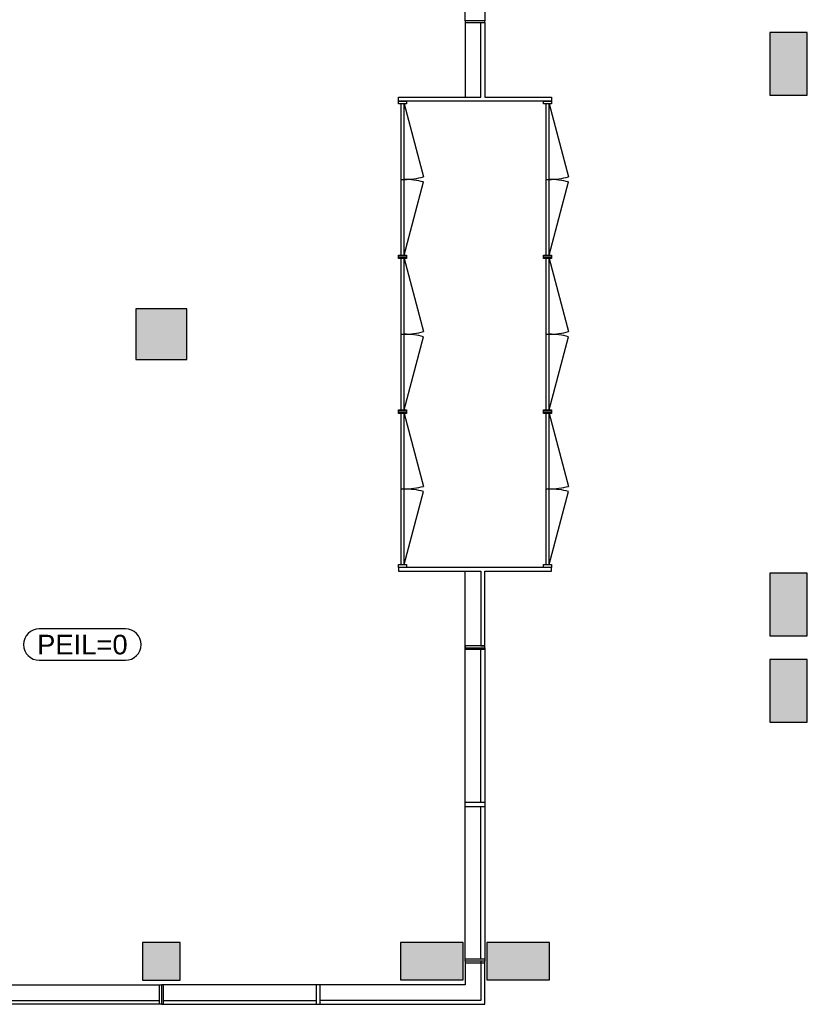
# Model space of a CAD drawing. Header units: millimetres. Extents: x 7256 to 213640, y 21030 to 164335.
# Tile 56 of 70: x 203583 to 213630, y 103903 to 116466. Entities that reach past the tile are written whole.
import ezdxf
from ezdxf.enums import TextEntityAlignment as Align

# ---------------------------------------------------------------- set-up
doc = ezdxf.new("R2010")
doc.units = ezdxf.units.MM
doc.header["$LTSCALE"] = 100
for name, color, linetype in [('AA28----_KONSTRUKTIE', 252, 'Continuous'), ('AL28----_KONSTRUKTIE_BETON', 3, 'Continuous'), ('AL31----_BUITENKOZIJNEN', 1, 'Continuous'), ('AM23----_VLOERPEIL_ORG', 242, 'Continuous')]:
    doc.layers.add(name, color=color, linetype=linetype)
doc.styles.get("Standard").update_dxf_attribs({"font": 'arial.ttf'})

# ---------------------------------------------------------------- blocks, each defined once
blk = doc.blocks.new('*U186')
at = {"layer": 'AL31----_BUITENKOZIJNEN'}
for points in [[(-2000, 50), (-1965.000000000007, 49.9999999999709), (-1965.000000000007, -50), (-2000, -50)], [(-1964.906665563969, 20.64342497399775), (-1965.000000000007, -20.61841608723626), (-34.99999999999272, -20.61841608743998), (-34.99999999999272, 20.61841608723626)], [(-34.99999999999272, 50), (0, 49.9999999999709), (0, -50), (-34.99999999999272, -50)]]:
    blk.add_lwpolyline(points, close=True, dxfattribs=at)
for points in [[(-999.9533327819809, 20.630920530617), (-999.9533327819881, -20.61841608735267)], [(-1964.906665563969, -20.64342497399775), (-1032.833320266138, -270.391725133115)], [(-35.00000016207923, -20.64342876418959), (-967.073346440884, -270.3917252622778)]]:
    blk.add_lwpolyline(points, dxfattribs=at)
for centre, start, end in [((-1964.906665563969, -20.64342497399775), 345.0000000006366, 0.0007424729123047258), ((-35.00000016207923, -20.64342876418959), 179.9992573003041, 194.9999997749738)]:
    blk.add_arc(centre, 964.9533327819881, start, end, dxfattribs=at)
blk = doc.blocks.new('$23_peil')
at = {"layer": 'AM23----_VLOERPEIL_ORG'}
blk.add_lwpolyline([(-550, -200), (550, -200, 0.414213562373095), (750, 0), (750, 0, 0.414213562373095), (550, 200), (-550, 200, 0.414213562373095), (-750, 0), (-750, 0, 0.414213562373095)], format="xyb", close=True, dxfattribs=at)
at = {"layer": 'AM23----_VLOERPEIL_ORG', "flags": 12}
blk.add_attdef('$23_PEILMAAT', text='', height=250, dxfattribs=at).set_placement((0, 0), align=Align.MIDDLE_CENTER)

msp = doc.modelspace()

# ---------------------------------------------------------------- hatches: boundary and pattern name
at = {"layer": 'AA28----_KONSTRUKTIE'}
h = msp.add_hatch(color=256, dxfattribs=at)
h.dxf.hatch_style = 1
h.paths.add_polyline_path([(213150.4043576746, 115503.2971296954), (213630.4043760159, 115503.2971296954), (213630.4043665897, 116303.2971296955), (213150.4043482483, 116303.2970793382)])
h = msp.add_hatch(color=256, dxfattribs=at)
h.dxf.hatch_style = 1
h.paths.add_polyline_path([(213150.4043576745, 115503.2971296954), (213630.404376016, 115503.2971296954), (213630.4043665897, 116303.2971296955), (213150.4043482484, 116303.2970793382)])
h = msp.add_hatch(color=256, dxfattribs=at)
h.dxf.hatch_style = 1
h.paths.add_polyline_path([(205715.404302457, 112778.2970037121), (205065.40455774, 112778.2970686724), (205065.4044927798, 112128.297192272), (205715.404431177, 112128.2973209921)])
h = msp.add_hatch(color=256, dxfattribs=at)
h.dxf.hatch_style = 1
h.paths.add_polyline_path([(205715.404302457, 112778.2970037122), (205065.4045577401, 112778.2970686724), (205065.4044927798, 112128.297192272), (205715.4044311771, 112128.2973209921)])
h = msp.add_hatch(color=256, dxfattribs=at)
h.dxf.hatch_style = 1
h.paths.add_polyline_path([(213150.4043576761, 108603.2971296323), (213630.4043760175, 108603.2971296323), (213630.4043665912, 109403.2971296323), (213150.4043482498, 109403.297079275)])
h = msp.add_hatch(color=256, dxfattribs=at)
h.dxf.hatch_style = 1
h.paths.add_polyline_path([(213150.4043576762, 108603.2971296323), (213630.4043760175, 108603.2971296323), (213630.4043665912, 109403.2971296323), (213150.4043482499, 109403.297079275)])
h = msp.add_hatch(color=256, dxfattribs=at)
h.dxf.hatch_style = 1
h.paths.add_polyline_path([(213150.4043576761, 107503.2971296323), (213630.4043760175, 107503.2971296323), (213630.4043665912, 108303.2971296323), (213150.4043482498, 108303.297079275)])
h = msp.add_hatch(color=256, dxfattribs=at)
h.dxf.hatch_style = 1
h.paths.add_polyline_path([(213150.4043576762, 107503.2971296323), (213630.4043760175, 107503.2971296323), (213630.4043665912, 108303.2971296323), (213150.4043482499, 108303.297079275)])
h = msp.add_hatch(color=256, dxfattribs=at)
h.dxf.hatch_style = 1
h.paths.add_polyline_path([(205630.4043386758, 104693.0985216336), (205150.4043460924, 104693.0985155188), (205150.4043302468, 104213.0985119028), (205630.4043386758, 104213.0985229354)])
h = msp.add_hatch(color=256, dxfattribs=at)
h.dxf.hatch_style = 1
h.paths.add_polyline_path([(205630.4043386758, 104693.0985216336), (205150.4043460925, 104693.0985155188), (205150.4043302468, 104213.0985119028), (205630.4043386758, 104213.0985229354)])
h = msp.add_hatch(color=256, dxfattribs=at)
h.dxf.hatch_style = 1
h.paths.add_polyline_path([(209240.4043665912, 104213.2971290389), (209240.4043665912, 104693.2971473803), (208440.4043414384, 104693.2971473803), (208440.4043917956, 104213.2971290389)])
h = msp.add_hatch(color=256, dxfattribs=at)
h.dxf.hatch_style = 1
h.paths.add_polyline_path([(209240.4043665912, 104213.297129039), (209240.4043665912, 104693.2971473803), (208440.4043414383, 104693.2971473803), (208440.4043917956, 104213.297129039)])
h = msp.add_hatch(color=256, dxfattribs=at)
h.dxf.hatch_style = 1
h.paths.add_polyline_path([(210340.4043665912, 104213.2971290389), (210340.4043665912, 104693.2971473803), (209540.4043414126, 104693.2971363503), (209540.4043917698, 104213.297118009)])
h = msp.add_hatch(color=256, dxfattribs=at)
h.dxf.hatch_style = 1
h.paths.add_polyline_path([(210340.4043665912, 104213.297129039), (210340.4043665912, 104693.2971473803), (209540.4043414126, 104693.2971363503), (209540.4043917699, 104213.297118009)])

# ---------------------------------------------------------------- linework, layer by layer
at = {"layer": 'AL28----_KONSTRUKTIE_BETON'}
for points in [[(213630.4043665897, 116303.2971296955), (213150.4043482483, 116303.2970793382), (213150.4043576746, 115503.2971296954), (213630.4043760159, 115503.2971296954)], [(205065.404302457, 112778.2970686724), (205065.404431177, 112128.297192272), (205715.404431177, 112128.2971273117), (205715.404302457, 112778.2970037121)], [(213630.4043665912, 109403.2971296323), (213150.4043482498, 109403.297079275), (213150.4043576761, 108603.2971296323), (213630.4043760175, 108603.2971296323)], [(213630.4043665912, 108303.2971296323), (213150.4043482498, 108303.297079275), (213150.4043576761, 107503.2971296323), (213630.4043760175, 107503.2971296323)], [(205150.4043460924, 104693.0985155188), (205150.4043302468, 104213.0985119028), (205630.4043386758, 104213.0985229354), (205630.4043386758, 104693.0985216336)], [(208440.4043414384, 104693.2971473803), (208440.4043917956, 104213.2971290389), (209240.4043665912, 104213.2971290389), (209240.4043665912, 104693.2971473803)], [(209540.4043414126, 104693.2971363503), (209540.4043917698, 104213.297118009), (210340.4043665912, 104213.2971290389), (210340.4043665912, 104693.2971473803)]]:
    msp.add_lwpolyline(points, close=True, dxfattribs=at)
at = {"layer": 'AL31----_BUITENKOZIJNEN'}
for points in [[(209515.4043709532, 120453.0984770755), (209515.4043709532, 116453.098472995), (209265.4043639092, 116453.098472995), (209265.4043635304, 120453.0984770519)], [(209465.404362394, 116428.0985149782), (209515.404362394, 116428.0985149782), (209515.404362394, 115478.0985149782), (210365.404362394, 115478.0985149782), (210365.404362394, 115428.0985149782), (208415.404362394, 115428.0985149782), (208415.404362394, 115478.0985149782), (209465.404362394, 115478.0985149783)], [(209265.404362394, 116453.0985149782), (209265.404362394, 116428.0985149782), (209515.404362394, 116428.098495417), (209515.4043709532, 116453.098472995)], [(208415.404362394, 109478.0985149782), (208415.404362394, 109428.0985149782), (209465.404362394, 109428.0985149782), (209465.404362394, 108478.0985149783), (209515.404362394, 108478.0984954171), (209515.404362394, 109428.0984954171), (210365.404362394, 109428.0985149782), (210365.404362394, 109478.0985149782)], [(209265.404362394, 108478.0985149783), (209265.4043623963, 108453.0984958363), (209515.4043698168, 108453.0984958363), (209515.4043698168, 108478.0985149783)], [(209515.4043698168, 108453.0984958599), (209515.4043698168, 104453.0984917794), (209265.4043627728, 104453.0984917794), (209265.404362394, 108453.0984958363)], [(205390.4043623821, 103903.0985147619), (209515.4043698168, 103903.0985141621), (209515.4043698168, 104453.0984917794), (209265.4043627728, 104453.0984917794), (209265.4043628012, 104153.0985215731), (205390.4043623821, 104153.0985202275)], [(205390.404362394, 103903.0985137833), (201390.4043583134, 103903.0985137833), (201390.4043583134, 104153.0985208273), (205390.4043623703, 104153.0985212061)]]:
    msp.add_lwpolyline(points, close=True, dxfattribs=at)
for points in [[(209265.4055421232, 116453.098514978), (209265.4055421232, 115478.0985149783)], [(209265.4043623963, 108453.0984958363), (209265.4043623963, 109428.0985149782)], [(209515.4043643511, 108428.0984958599), (209265.4043643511, 108428.0984958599)], [(209465.4043643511, 106478.0984958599), (209465.4043643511, 108428.0984958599)], [(209515.4043698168, 106478.0984958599), (209265.4043643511, 106478.0984958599)], [(209265.4043625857, 106428.0984958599), (209515.4043643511, 106428.0984958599)], [(209465.4043643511, 104478.0984958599), (209465.4043643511, 106428.0984958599)], [(209465.4043643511, 104453.0984917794), (209465.4043643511, 103953.0985196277), (207415.4043664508, 103953.0985196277)], [(209515.4043698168, 104478.0984958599), (209265.4044219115, 104478.0984958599)], [(209515.4043647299, 104428.0984918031), (209265.4043647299, 104428.0984918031)], [(205365.404362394, 103903.0985192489), (205365.404362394, 104153.0985192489)], [(205415.4043664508, 103903.0985141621), (205415.4043664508, 104153.0984620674)], [(207365.4043664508, 104153.0985213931), (207365.4043664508, 103903.0985196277)], [(207415.4043664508, 103903.0985141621), (207415.4043664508, 104153.0985196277)], [(203415.404362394, 103953.0985192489), (205365.404362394, 103953.0985192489)], [(205415.4043664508, 103953.0985196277), (207365.4043664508, 103953.0985196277)]]:
    msp.add_lwpolyline(points, dxfattribs=at)

# ---------------------------------------------------------------- block references
at = {"layer": 'AL31----_BUITENKOZIJNEN', "rotation": 90}
for p in [(208465.404362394, 115428.0985149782), (210315.404362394, 115428.0985149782), (208465.404362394, 113453.0518477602), (210315.404362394, 113453.0518477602), (208465.404362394, 111478.0985149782), (210315.404362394, 111478.0985149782)]:
    msp.add_blockref('*U186', p, dxfattribs=at)
at = {"layer": 'AM23----_VLOERPEIL_ORG'}
ref = msp.add_blockref('$23_peil', (204382.6063796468, 108492.8181912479), dxfattribs=at)
ref.add_attrib('$23_PEILMAAT', 'PEIL=0', dxfattribs={"height": 250}).set_placement((204382.6063796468, 108492.8181912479), align=Align.MIDDLE_CENTER)

doc.saveas('drawing.dxf')
